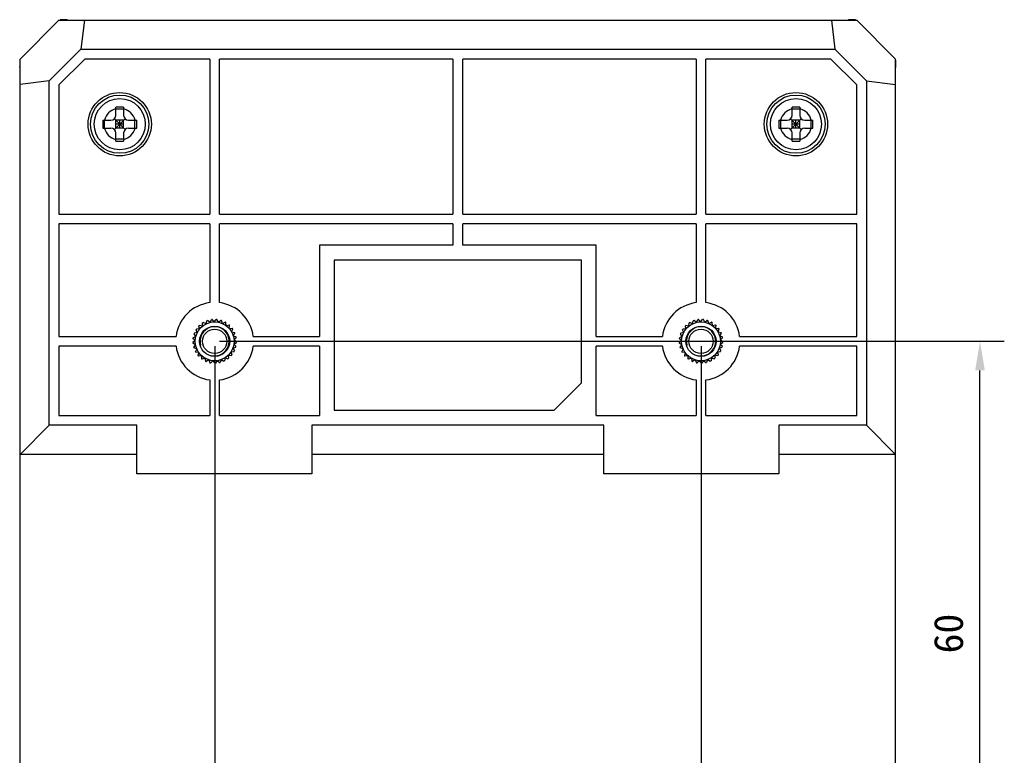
# Model space of a CAD drawing. Header units: millimetres. Extents: x 14 to 391, y 479 to 657.
# Tile 10 of 10: x 262 to 363, y 582 to 657. Entities that reach past the tile are written whole.
import ezdxf

# ---------------------------------------------------------------- set-up
doc = ezdxf.new("R2010")
doc.units = ezdxf.units.MM
doc.header["$LTSCALE"] = 32.67
doc.header["$PDMODE"] = 3
doc.header["$PDSIZE"] = 8
doc.layers.get('0').update_dxf_attribs({"linetype": 'CONTINUOUS'})
doc.layers.get('Defpoints').update_dxf_attribs({"linetype": 'CONTINUOUS'})
doc.layers.add('00_COMPONENTS', color=7, linetype='CONTINUOUS')
doc.layers.add('51__DRAFT_DIMS', color=7, linetype='CONTINUOUS')
doc.styles.get("Standard").update_dxf_attribs({"font": 'simfang.ttf'})
doc.dimstyles.new('DIMSTYLE_1', dxfattribs={"dimtxt": 3, "dimasz": 3, "dimexe": 2.5, "dimexo": 0.5, "dimgap": 0.75, "dimtad": 1, "dimdsep": 46, "dimtxsty": 'STANDARD', "dimblk": '_FILLED', "dimblk1": '_FILLED', "dimblk2": '_FILLED', "dimcen": 0.09, "dimclrt": 3, "dimazin": 2, "dimtp": 0.3, "dimtm": 0.3, "dimtfac": 1, "dimtofl": 0, "dimtmove": 0, "dimatfit": 3, "dimldrblk": '_FILLED', "dimfxl": 1, "dimtolj": 1, "dimarcsym": 0})

# ---------------------------------------------------------------- blocks, each defined once
blk = doc.blocks.new('_FILLED')
at = {"color": 0, "linetype": 'ByBlock'}
blk.add_solid([(0, 0), (-1, 0.167), (-1, -0.167)], dxfattribs=at)
blk = doc.blocks.new('*D5')
at = {"layer": '51__DRAFT_DIMS', "color": 0, "lineweight": -2}
for p, q in [((282.32, 623.91), (282.32, 506.91)), ((332.32, 623.91), (332.32, 506.91)), ((285.32, 509.41), (329.32, 509.41))]:
    blk.add_line(p, q, dxfattribs=at)
at = {"layer": 'Defpoints', "color": 0}
for p in [(282.32, 624.41), (332.32, 624.41), (332.32, 509.41)]:
    blk.add_point(p, dxfattribs=at)
at = {"layer": '51__DRAFT_DIMS', "color": 0, "linetype": 'ByBlock', "lineweight": -2, "xscale": 3, "yscale": 3, "zscale": 3, "rotation": 180}
blk.add_blockref('_FILLED', (282.32, 509.41), dxfattribs=at)
at = {"layer": '51__DRAFT_DIMS', "color": 0, "linetype": 'ByBlock', "lineweight": -2, "xscale": 3, "yscale": 3, "zscale": 3}
blk.add_blockref('_FILLED', (332.32, 509.41), dxfattribs=at)
at = {"layer": '51__DRAFT_DIMS', "color": 3, "insert": (307.31, 514.16), "char_height": 3, "attachment_point": 2, "line_spacing_factor": 0.9}
blk.add_mtext('\\A1;\\A1;{\\C256;50}', dxfattribs=at)
blk = doc.blocks.new('*D6')
at = {"layer": '51__DRAFT_DIMS', "color": 0, "lineweight": -2}
for p, q in [((282.82, 624.41), (363.49, 624.41)), ((360.99, 567.41), (360.99, 621.41)), ((282.82, 564.41), (363.49, 564.41))]:
    blk.add_line(p, q, dxfattribs=at)
at = {"layer": 'Defpoints', "color": 0}
for p in [(282.32, 624.41), (360.99, 624.41), (282.32, 564.41)]:
    blk.add_point(p, dxfattribs=at)
at = {"layer": '51__DRAFT_DIMS', "color": 0, "linetype": 'ByBlock', "lineweight": -2, "xscale": 3, "yscale": 3, "zscale": 3}
for p, rotation in [((360.99, 624.41), 90), ((360.99, 564.41), 270)]:
    blk.add_blockref('_FILLED', p, dxfattribs=dict(at, rotation=rotation))
at = {"layer": '51__DRAFT_DIMS', "color": 3, "insert": (356.24, 594.38), "char_height": 3, "attachment_point": 2, "rotation": 90, "line_spacing_factor": 0.9}
blk.add_mtext('\\A1;\\A1;{\\C0;60}', dxfattribs=at)

msp = doc.modelspace()

# ---------------------------------------------------------------- linework, layer by layer
at = {"layer": '00_COMPONENTS', "color": 0}
for p, q in [((266.315, 657.41), (262.315, 653.41)), ((266.315, 657.41), (348.315, 657.41)), ((267.1, 657.45), (266.426, 657.425)), ((267.1, 657.45), (267.101, 657.41)), ((267.1, 657.45), (267.101, 657.411)), ((268.922, 657.41), (268.558, 654.41)), ((345.709, 657.41), (346.073, 654.41)), ((347.531, 657.45), (347.53, 657.411)), ((347.531, 657.45), (347.53, 657.41)), ((348.205, 657.425), (347.531, 657.45)), ((352.315, 653.41), (348.315, 657.41)), ((268.558, 654.41), (265.315, 651.168)), ((268.558, 654.41), (346.073, 654.41)), ((349.315, 651.168), (346.073, 654.41)), ((262.301, 653.3), (262.276, 652.626)), ((262.315, 531.41), (262.315, 653.41)), ((266.315, 650.754), (268.972, 653.41)), ((281.815, 653.41), (268.972, 653.41)), ((281.815, 653.41), (281.815, 637.467)), ((282.815, 637.467), (282.815, 653.41)), ((306.815, 653.41), (282.815, 653.41)), ((306.815, 653.41), (306.815, 637.467)), ((307.815, 637.467), (307.815, 653.41)), ((331.815, 653.41), (307.815, 653.41)), ((331.815, 653.41), (331.815, 637.467)), ((332.815, 637.467), (332.815, 653.41)), ((345.659, 653.41), (332.815, 653.41)), ((345.659, 653.41), (348.315, 650.754)), ((352.315, 531.41), (352.315, 653.41)), ((352.355, 652.626), (352.33, 653.3)), ((262.278, 652.626), (262.276, 652.626)), ((262.315, 652.625), (262.278, 652.626)), ((262.315, 652.625), (262.278, 652.626)), ((352.355, 652.626), (352.315, 652.625)), ((352.355, 652.626), (352.316, 652.625)), ((265.315, 651.168), (262.315, 650.804)), ((265.315, 615.786), (265.315, 651.168)), ((349.315, 651.168), (349.315, 615.786)), ((349.315, 651.168), (352.315, 650.804)), ((266.315, 650.754), (266.315, 637.467)), ((348.315, 637.467), (348.315, 650.754)), ((272.158, 647.617), (272.158, 648.465)), ((272.958, 648.273), (272.158, 648.273)), ((272.958, 648.465), (272.958, 647.617)), ((341.673, 647.617), (341.673, 648.465)), ((342.473, 648.273), (341.673, 648.273)), ((342.473, 648.465), (342.473, 647.617)), ((270.811, 647.117), (271.658, 647.117)), ((271.002, 646.317), (271.002, 647.117)), ((272.012, 646.171), (273.105, 647.264)), ((273.105, 646.171), (272.012, 647.264)), ((272.158, 646.317), (272.158, 647.117)), ((272.958, 647.117), (272.158, 647.117)), ((272.558, 646.317), (272.558, 647.117)), ((272.958, 646.317), (272.958, 647.117)), ((273.458, 647.117), (274.306, 647.117)), ((274.114, 646.317), (274.114, 647.117)), ((340.325, 647.117), (341.173, 647.117)), ((340.517, 646.317), (340.517, 647.117)), ((341.526, 646.171), (342.619, 647.264)), ((342.619, 646.171), (341.526, 647.264)), ((341.673, 646.317), (341.673, 647.117)), ((342.473, 647.117), (341.673, 647.117)), ((342.073, 646.317), (342.073, 647.117)), ((342.473, 646.317), (342.473, 647.117)), ((342.973, 647.117), (343.82, 647.117)), ((343.629, 646.317), (343.629, 647.117)), ((270.811, 646.317), (271.658, 646.317)), ((272.958, 646.717), (272.158, 646.717)), ((272.958, 646.317), (272.158, 646.317)), ((272.158, 644.97), (272.158, 645.817)), ((272.958, 645.817), (272.958, 644.97)), ((273.458, 646.317), (274.306, 646.317)), ((340.325, 646.317), (341.173, 646.317)), ((342.473, 646.717), (341.673, 646.717)), ((342.473, 646.317), (341.673, 646.317)), ((341.673, 644.97), (341.673, 645.817)), ((342.473, 645.817), (342.473, 644.97)), ((342.973, 646.317), (343.82, 646.317)), ((272.958, 645.161), (272.158, 645.161)), ((342.473, 645.161), (341.673, 645.161)), ((266.315, 637.467), (281.815, 637.467)), ((282.815, 637.467), (306.815, 637.467)), ((307.815, 637.467), (331.815, 637.467)), ((332.815, 637.467), (348.315, 637.467)), ((266.315, 636.467), (266.315, 624.91)), ((281.815, 636.467), (266.315, 636.467)), ((281.815, 636.467), (281.815, 628.379)), ((282.815, 628.379), (282.815, 636.467)), ((306.815, 636.467), (282.815, 636.467)), ((306.815, 636.467), (306.815, 634.276)), ((307.815, 634.276), (307.815, 636.467)), ((331.815, 636.467), (307.815, 636.467)), ((331.815, 636.467), (331.815, 628.379)), ((332.815, 628.379), (332.815, 636.467)), ((348.315, 636.467), (332.815, 636.467)), ((348.315, 624.91), (348.315, 636.467)), ((293.108, 634.276), (293.108, 624.91)), ((306.815, 634.276), (293.108, 634.276)), ((321.523, 634.276), (307.815, 634.276)), ((321.523, 624.91), (321.523, 634.276)), ((294.615, 632.731), (294.615, 617.331)), ((320.015, 632.731), (294.615, 632.731)), ((320.015, 620.131), (320.015, 632.731)), ((281.845, 626.354), (281.592, 626.541)), ((281.845, 626.354), (281.985, 626.636)), ((282.274, 626.41), (282.067, 626.647)), ((282.274, 626.41), (282.471, 626.655)), ((282.705, 626.372), (282.553, 626.648)), ((282.705, 626.372), (282.95, 626.569)), ((283.117, 626.243), (283.029, 626.544)), ((331.845, 626.354), (331.592, 626.541)), ((331.845, 626.354), (331.985, 626.636)), ((332.274, 626.41), (332.067, 626.647)), ((332.274, 626.41), (332.471, 626.655)), ((332.705, 626.372), (332.553, 626.648)), ((332.705, 626.372), (332.95, 626.569)), ((333.117, 626.243), (333.029, 626.544)), ((280.529, 625.31), (280.405, 625.599)), ((280.765, 625.673), (280.45, 625.669)), ((280.765, 625.673), (280.705, 625.982)), ((281.072, 625.977), (280.764, 626.04)), ((281.072, 625.977), (281.081, 626.291)), ((281.438, 626.208), (281.151, 626.336)), ((281.438, 626.208), (281.514, 626.513)), ((283.117, 626.243), (283.399, 626.382)), ((283.492, 626.027), (283.471, 626.341)), ((283.492, 626.027), (283.798, 626.103)), ((283.813, 625.737), (283.859, 626.048)), ((283.813, 625.737), (284.127, 625.745)), ((284.063, 625.384), (284.175, 625.678)), ((330.529, 625.31), (330.405, 625.599)), ((330.765, 625.673), (330.45, 625.669)), ((330.765, 625.673), (330.705, 625.982)), ((331.072, 625.977), (330.764, 626.04)), ((331.072, 625.977), (331.081, 626.291)), ((331.438, 626.208), (331.151, 626.336)), ((331.438, 626.208), (331.514, 626.513)), ((333.117, 626.243), (333.399, 626.382)), ((333.492, 626.027), (333.471, 626.341)), ((333.492, 626.027), (333.798, 626.103)), ((333.813, 625.737), (333.859, 626.048)), ((333.813, 625.737), (334.127, 625.745)), ((334.063, 625.384), (334.175, 625.678)), ((266.315, 624.91), (278.347, 624.91)), ((280.317, 624.477), (280.083, 624.687)), ((280.378, 624.905), (280.094, 624.769)), ((280.378, 624.905), (280.194, 625.161)), ((280.529, 625.31), (280.223, 625.238)), ((284.063, 625.384), (284.371, 625.324)), ((284.231, 624.985), (284.404, 625.248)), ((284.231, 624.985), (284.52, 624.861)), ((284.31, 624.56), (284.535, 624.78)), ((284.31, 624.56), (284.565, 624.377)), ((286.284, 624.91), (293.108, 624.91)), ((321.523, 624.91), (328.347, 624.91)), ((330.317, 624.477), (330.083, 624.687)), ((330.378, 624.905), (330.094, 624.769)), ((330.378, 624.905), (330.194, 625.161)), ((330.529, 625.31), (330.223, 625.238)), ((334.063, 625.384), (334.371, 625.324)), ((334.231, 624.985), (334.404, 625.248)), ((334.231, 624.985), (334.52, 624.861)), ((334.31, 624.56), (334.535, 624.78)), ((334.31, 624.56), (334.565, 624.377)), ((336.284, 624.91), (348.315, 624.91)), ((266.315, 623.91), (266.315, 616.786)), ((278.347, 623.91), (266.315, 623.91)), ((280.317, 624.477), (280.069, 624.283)), ((280.349, 624.046), (280.075, 624.201)), ((280.349, 624.046), (280.149, 623.803)), ((280.473, 623.632), (280.173, 623.724)), ((280.473, 623.632), (280.33, 623.352)), ((284.188, 623.709), (284.485, 623.814)), ((284.188, 623.709), (284.343, 623.435)), ((284.295, 624.128), (284.562, 624.294)), ((284.295, 624.128), (284.505, 623.894)), ((293.108, 623.91), (286.284, 623.91)), ((293.108, 623.91), (293.108, 616.786)), ((321.523, 616.786), (321.523, 623.91)), ((328.347, 623.91), (321.523, 623.91)), ((330.317, 624.477), (330.069, 624.283)), ((330.349, 624.046), (330.075, 624.201)), ((330.349, 624.046), (330.149, 623.803)), ((330.473, 623.632), (330.173, 623.724)), ((330.473, 623.632), (330.33, 623.352)), ((334.188, 623.709), (334.485, 623.814)), ((334.188, 623.709), (334.343, 623.435)), ((334.295, 624.128), (334.562, 624.294)), ((334.295, 624.128), (334.505, 623.894)), ((348.315, 623.91), (336.284, 623.91)), ((348.315, 616.786), (348.315, 623.91)), ((280.684, 623.254), (280.37, 623.279)), ((280.684, 623.254), (280.604, 622.95)), ((280.971, 622.93), (280.659, 622.888)), ((280.971, 622.93), (280.958, 622.616)), ((281.32, 622.676), (281.025, 622.567)), ((281.32, 622.676), (281.376, 622.366)), ((281.716, 622.502), (281.451, 622.333)), ((281.716, 622.502), (281.837, 622.212)), ((282.993, 622.529), (282.885, 622.234)), ((282.993, 622.529), (283.265, 622.371)), ((283.382, 622.719), (283.339, 622.407)), ((283.382, 622.719), (283.681, 622.623)), ((283.721, 622.987), (283.746, 622.674)), ((283.721, 622.987), (284.034, 622.958)), ((283.994, 623.323), (284.306, 623.361)), ((283.994, 623.323), (284.086, 623.022)), ((330.684, 623.254), (330.37, 623.279)), ((330.684, 623.254), (330.604, 622.95)), ((330.971, 622.93), (330.659, 622.888)), ((330.971, 622.93), (330.958, 622.616)), ((331.32, 622.676), (331.025, 622.567)), ((331.32, 622.676), (331.376, 622.366)), ((331.716, 622.502), (331.451, 622.333)), ((331.716, 622.502), (331.837, 622.212)), ((332.993, 622.529), (332.885, 622.234)), ((332.993, 622.529), (333.265, 622.371)), ((333.382, 622.719), (333.339, 622.407)), ((333.382, 622.719), (333.681, 622.623)), ((333.721, 622.987), (333.746, 622.674)), ((333.721, 622.987), (334.034, 622.958)), ((333.994, 623.323), (334.306, 623.361)), ((333.994, 623.323), (334.086, 623.022)), ((282.141, 622.418), (281.918, 622.196)), ((282.141, 622.418), (282.321, 622.16)), ((282.573, 622.427), (282.404, 622.162)), ((282.573, 622.427), (282.805, 622.214)), ((332.141, 622.418), (331.918, 622.196)), ((332.141, 622.418), (332.321, 622.16)), ((332.573, 622.427), (332.404, 622.162)), ((332.573, 622.427), (332.805, 622.214)), ((281.815, 620.442), (281.815, 616.786)), ((282.815, 616.786), (282.815, 620.442)), ((320.015, 620.131), (317.215, 617.331)), ((331.815, 620.442), (331.815, 616.786)), ((332.815, 616.786), (332.815, 620.442)), ((266.315, 616.786), (281.815, 616.786)), ((282.815, 616.786), (293.108, 616.786)), ((294.615, 617.331), (317.215, 617.331)), ((321.523, 616.786), (331.815, 616.786)), ((332.815, 616.786), (348.315, 616.786)), ((265.315, 615.786), (262.315, 612.786)), ((274.315, 615.786), (265.315, 615.786)), ((274.315, 610.785), (274.315, 615.786)), ((292.315, 615.786), (292.315, 610.785)), ((322.315, 615.786), (292.315, 615.786)), ((322.315, 610.785), (322.315, 615.786)), ((340.315, 615.786), (340.315, 610.785)), ((349.315, 615.786), (340.315, 615.786)), ((352.315, 612.786), (349.315, 615.786)), ((274.315, 612.786), (262.315, 612.786)), ((322.315, 612.786), (292.315, 612.786)), ((352.315, 612.786), (340.315, 612.786)), ((292.315, 610.785), (274.315, 610.785)), ((340.315, 610.785), (322.315, 610.785))]:
    msp.add_line(p, q, dxfattribs=at)
for centre, radius in [((272.558, 646.717), 3.253), ((342.073, 646.717), 3.253), ((272.558, 646.717), 2.995), ((272.558, 646.717), 2.625), ((342.073, 646.717), 2.995), ((342.073, 646.717), 2.625), ((282.315, 624.41), 2), ((282.315, 624.41), 1.55), ((282.315, 624.41), 1.25), ((332.315, 624.41), 2), ((332.315, 624.41), 1.55), ((332.315, 624.41), 1.25)]:
    msp.add_circle(centre, radius, dxfattribs=at)
for centre, radius, start, end in [((272.558, 646.717), 1.625, 104.25003, 165.74997), ((272.558, 586.949), 61.517, 89.62745, 90.37255), ((272.558, 646.717), 1.625, 14.25003, 75.74997), ((342.073, 646.717), 1.625, 104.25003, 165.74997), ((342.073, 586.949), 61.517, 89.62745, 90.37255), ((342.073, 646.717), 1.625, 14.25003, 75.74997), ((332.326, 646.741), 61.517, 179.64986, 180.02242), ((271.658, 647.617), 0.5, 270, 0), ((273.458, 647.617), 0.5, 180, 270), ((212.79, 646.741), 61.517, 359.97759, 0.35014), ((401.841, 646.741), 61.517, 179.64986, 180.02242), ((341.173, 647.617), 0.5, 270, 0), ((342.973, 647.617), 0.5, 180, 270), ((282.305, 646.741), 61.517, 359.97759, 0.35014), ((332.326, 646.693), 61.517, 179.97759, 180.35014), ((272.558, 646.717), 1.625, 194.25003, 255.74997), ((271.658, 645.817), 0.5, 0, 90), ((272.558, 646.717), 1.625, 284.25003, 345.74997), ((273.458, 645.817), 0.5, 90, 180), ((212.79, 646.693), 61.517, 359.64986, 0.02242), ((401.841, 646.693), 61.517, 179.97759, 180.35014), ((342.073, 646.717), 1.625, 194.25003, 255.74997), ((341.173, 645.817), 0.5, 0, 90), ((342.073, 646.717), 1.625, 284.25003, 345.74997), ((342.973, 645.817), 0.5, 90, 180), ((282.305, 646.693), 61.517, 359.64986, 0.02242), ((272.558, 706.485), 61.517, 269.62745, 270.37255), ((342.073, 706.485), 61.517, 269.62745, 270.37255), ((282.315, 624.41), 4, 97.18076, 172.81924), ((282.315, 624.41), 4, 7.18076, 82.81924), ((332.315, 624.41), 4, 97.18076, 172.81924), ((332.315, 624.41), 4, 7.18076, 82.81924), ((282.315, 624.41), 2.25, 108.76004, 110.86501), ((282.315, 624.41), 2.25, 96.34624, 98.45122), ((282.315, 624.41), 2.25, 83.93245, 86.03742), ((282.315, 624.41), 2.25, 71.51866, 73.62363), ((332.315, 624.41), 2.25, 108.76004, 110.86501), ((332.315, 624.41), 2.25, 96.34624, 98.45122), ((332.315, 624.41), 2.25, 83.93245, 86.03742), ((332.315, 624.41), 2.25, 71.51866, 73.62363), ((282.315, 624.41), 2.25, 146.00142, 148.10639), ((282.315, 624.41), 2.25, 133.58762, 135.6926), ((282.315, 624.41), 1.5, 255, 195), ((282.315, 624.41), 2.25, 121.17383, 123.2788), ((282.315, 624.41), 2.25, 59.10487, 61.20984), ((282.315, 624.41), 2.25, 46.69107, 48.79604), ((282.315, 624.41), 2.25, 34.27728, 36.38225), ((332.315, 624.41), 2.25, 146.00142, 148.10639), ((332.315, 624.41), 2.25, 133.58762, 135.6926), ((332.315, 624.41), 1.5, 255, 195), ((332.315, 624.41), 2.25, 121.17383, 123.2788), ((332.315, 624.41), 2.25, 59.10487, 61.20984), ((332.315, 624.41), 2.25, 46.69107, 48.79604), ((332.315, 624.41), 2.25, 34.27728, 36.38225), ((282.315, 624.41), 2.25, 170.829, 172.93398), ((282.315, 624.41), 2.25, 158.41521, 160.52018), ((282.315, 624.41), 2.25, 21.86349, 23.96846), ((282.315, 624.41), 2.25, 9.44969, 11.55467), ((332.315, 624.41), 2.25, 170.829, 172.93398), ((332.315, 624.41), 2.25, 158.41521, 160.52018), ((332.315, 624.41), 2.25, 21.86349, 23.96846), ((332.315, 624.41), 2.25, 9.44969, 11.55467), ((282.315, 624.41), 4, 187.18076, 262.81924), ((282.315, 624.41), 2.25, 183.2428, 185.34777), ((282.315, 624.41), 2.25, 195.65659, 197.76156), ((282.315, 624.41), 4, 277.18076, 352.81924), ((282.315, 624.41), 2.25, 344.62211, 346.72708), ((282.315, 624.41), 2.25, 357.0359, 359.14087), ((332.315, 624.41), 4, 187.18076, 262.81924), ((332.315, 624.41), 2.25, 183.2428, 185.34777), ((332.315, 624.41), 2.25, 195.65659, 197.76156), ((332.315, 624.41), 4, 277.18076, 352.81924), ((332.315, 624.41), 2.25, 344.62211, 346.72708), ((332.315, 624.41), 2.25, 357.0359, 359.14087), ((282.315, 624.41), 2.25, 208.07038, 210.17535), ((282.315, 624.41), 2.25, 220.48418, 222.58915), ((282.315, 624.41), 2.25, 232.89797, 235.00294), ((282.315, 624.41), 2.25, 307.38073, 309.4857), ((282.315, 624.41), 2.25, 319.79452, 321.89949), ((282.315, 624.41), 2.25, 332.20831, 334.31329), ((332.315, 624.41), 2.25, 208.07038, 210.17535), ((332.315, 624.41), 2.25, 220.48418, 222.58915), ((332.315, 624.41), 2.25, 232.89797, 235.00294), ((332.315, 624.41), 2.25, 307.38073, 309.4857), ((332.315, 624.41), 2.25, 319.79452, 321.89949), ((332.315, 624.41), 2.25, 332.20831, 334.31329), ((282.315, 624.41), 2.25, 245.31176, 247.41673), ((282.315, 624.41), 2.25, 257.72556, 259.83053), ((282.315, 624.41), 2.25, 270.13935, 272.24432), ((282.315, 624.41), 2.25, 282.55314, 284.65811), ((282.315, 624.41), 2.25, 294.96693, 297.07191), ((332.315, 624.41), 2.25, 245.31176, 247.41673), ((332.315, 624.41), 2.25, 257.72556, 259.83053), ((332.315, 624.41), 2.25, 270.13935, 272.24432), ((332.315, 624.41), 2.25, 282.55314, 284.65811), ((332.315, 624.41), 2.25, 294.96693, 297.07191)]:
    msp.add_arc(centre, radius, start, end, dxfattribs=at)
for points in [[(267.189, 657.411), (267.168, 657.435), (267.133, 657.451), (267.1, 657.45)], [(347.531, 657.45), (347.498, 657.451), (347.463, 657.435), (347.442, 657.411)], [(262.315, 652.537), (262.291, 652.557), (262.275, 652.593), (262.276, 652.626)], [(352.316, 652.537), (352.34, 652.557), (352.356, 652.593), (352.355, 652.626)]]:
    msp.add_open_spline(points, degree=3, dxfattribs=at)

# ---------------------------------------------------------------- dimensions: what is measured, and where the dimension line sits
at = {"layer": '51__DRAFT_DIMS', "color": 0}
dim = msp.add_linear_dim(base=(332.315, 509.409), p1=(282.315, 624.41), p2=(332.315, 624.41), text='\\A1;{\\C256;<>}', dimstyle='DIMSTYLE_1', override={"dimtxsty": 'STANDARD'}, dxfattribs=at)
dim.commit()
dim.dimension.update_dxf_attribs({"geometry": '*D5', "text_midpoint": (307.307, 509.409), "dimtype": 160})
dim = msp.add_linear_dim(base=(360.989, 624.41), p1=(282.315, 564.41), p2=(282.315, 624.41), angle=90, text='\\A1;{\\C0;<>}', dimstyle='DIMSTYLE_1', override={"dimtxsty": 'STANDARD'}, dxfattribs=at)
dim.commit()
dim.dimension.update_dxf_attribs({"geometry": '*D6', "text_midpoint": (360.989, 594.378), "dimtype": 160})

doc.saveas('drawing.dxf')
